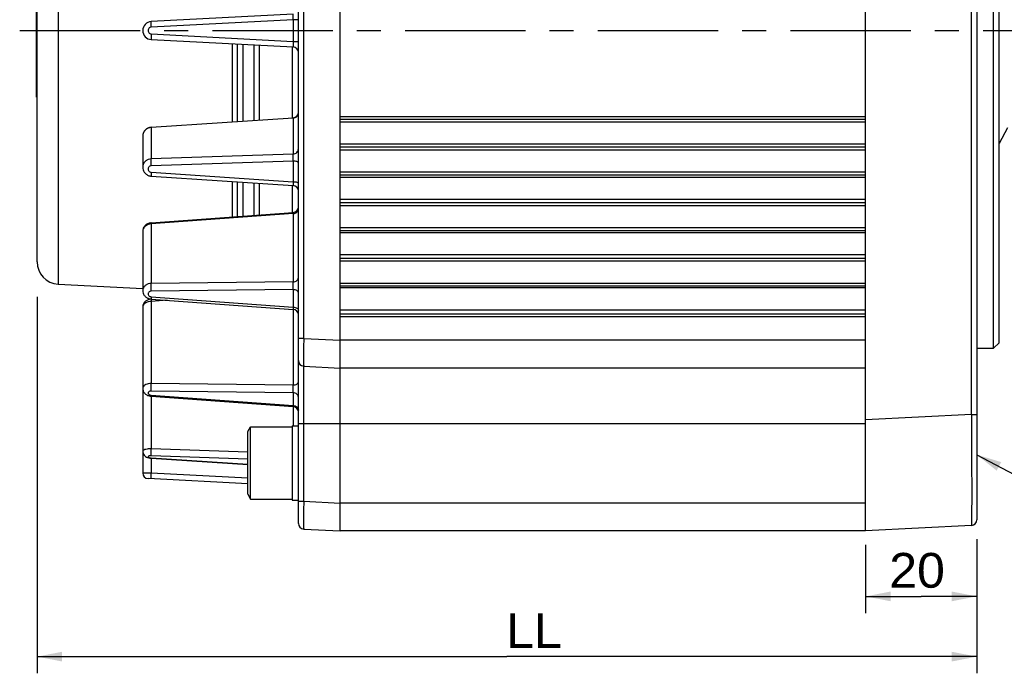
# Model space of a CAD drawing. Extents: x -74 to 556, y -98 to 347.
# Tile 9 of 26: x 154 to 225, y 162 to 209. Entities that reach past the tile are written whole.
import ezdxf
from ezdxf.enums import TextEntityAlignment as Align

# ---------------------------------------------------------------- set-up
doc = ezdxf.new("R2010")
doc.units = 0
doc.header["$LTSCALE"] = 23.1
doc.header["$MEASUREMENT"] = 0
doc.linetypes.add('CENTER', pattern=[0.6, 0.375, -0.075, 0.075, -0.075])
doc.layers.get('0').update_dxf_attribs({"linetype": 'CONTINUOUS'})
doc.layers.add('8_ALL_NOTES_BALLOONS_SYMBOLS_GT', color=7, linetype='CONTINUOUS')
doc.layers.add('DEFAULT_1', color=7, linetype='CENTER')
doc.styles.add('TEXTSTYLE_0', font='txt', dxfattribs={"width": 0.8})
doc.dimstyles.new('DIMSTYLE_4', dxfattribs={"dimtxt": 2.5, "dimasz": 0.18, "dimexe": 0.18, "dimexo": 0.0625, "dimgap": 0.09, "dimtad": 0, "dimtih": 1, "dimtoh": 1, "dimdec": 4, "dimlfac": 2.5, "dimzin": 0, "dimdsep": 46, "dimtxsty": 'Standard', "dimcen": 0.09, "dimadec": 0, "dimazin": 0, "dimtp": 1e-05, "dimtm": 1e-05, "dimtfac": 1, "dimtdec": 4, "dimtofl": 0, "dimtmove": 0, "dimatfit": 0, "dimfxl": 0, "dimtolj": 1, "dimtzin": 0, "dimarcsym": 0})

# ---------------------------------------------------------------- blocks, each defined once
blk = doc.blocks.new('*D4')
at = {"color": 7, "linetype": 'Continuous'}
for p, q in [((155.047, 188.592), (155.047, 161.512)), ((222.647, 171.173), (222.647, 161.512)), ((155.047, 162.712), (188.847, 162.712)), ((222.647, 162.712), (188.847, 162.712))]:
    blk.add_line(p, q, dxfattribs=at)
for points in [[(156.847, 163.062), (155.047, 162.712), (156.847, 162.362)], [(220.847, 162.362), (222.647, 162.712), (220.847, 163.062)]]:
    blk.add_solid(points, dxfattribs=at)
at = {"color": 7, "linetype": 'Continuous', "style": 'TEXTSTYLE_0', "width": 0.96}
blk.add_text('LL', height=2.5, dxfattribs=at).set_placement((188.795, 163.337), (192.795, 163.337), align=Align.FIT)
blk = doc.blocks.new('*D5')
at = {"color": 7, "linetype": 'Continuous'}
for p, q in [((214.647, 170.754), (214.647, 165.846)), ((222.647, 171.173), (222.647, 165.846)), ((214.647, 167.046), (218.647, 167.046)), ((222.647, 167.046), (218.647, 167.046))]:
    blk.add_line(p, q, dxfattribs=at)
for points in [[(216.447, 167.396), (214.647, 167.046), (216.447, 166.696)], [(220.847, 166.696), (222.647, 167.046), (220.847, 167.396)]]:
    blk.add_solid(points, dxfattribs=at)
at = {"color": 7, "linetype": 'Continuous', "style": 'TEXTSTYLE_0', "width": 1.066667}
blk.add_text('20', height=2.5, dxfattribs=at).set_placement((216.35, 167.671), (220.35, 167.671), align=Align.FIT)

msp = doc.modelspace()

# ---------------------------------------------------------------- linework, layer by layer
at = {"color": 7, "linetype": 'Continuous'}
for p, q in [((176.847382, 171.753703), (176.847382, 243.753703)), ((214.647382, 171.753703), (214.647382, 243.753703)), ((173.847382, 172.290512), (173.847382, 243.216894)), ((222.647382, 242.954855), (222.647382, 172.552551)), ((222.268317, 180.142135), (222.268317, 235.36527)), ((155.047382, 191.110707), (155.047382, 231.926032)), ((223.847382, 184.893703), (223.847382, 230.613703)), ((224.247382, 185.294096), (224.247382, 230.21331)), ((174.226448, 185.608319), (174.226448, 229.899087)), ((156.563645, 224.037547), (156.563645, 189.512763)), ((155.007382, 202.953703), (155.007382, 212.553703)), ((173.468317, 208.933837), (163.259575, 208.398819)), ((173.468317, 208.534385), (163.259575, 207.999368)), ((173.468317, 208.534385), (173.468317, 206.973021)), ((173.847382, 208.534385), (173.468317, 208.534385)), ((163.259575, 207.508038), (173.468317, 206.973021)), ((163.259575, 207.108586), (173.468317, 206.573569)), ((173.468317, 206.973021), (173.847382, 206.973021)), ((169.068317, 206.804163), (169.068317, 201.182722)), ((169.447382, 206.784297), (169.447382, 201.207754)), ((169.847382, 206.763334), (169.847382, 201.234169)), ((170.647382, 206.721408), (170.647382, 201.286999)), ((171.047382, 201.313414), (171.047382, 206.700445)), ((173.426448, 201.473645), (173.426448, 206.573569)), ((155.047382, 202.953703), (155.007382, 202.953703)), ((163.254152, 200.798768), (173.473117, 201.473604)), ((173.468317, 201.4537), (163.259575, 200.779538)), ((173.473782, 201.473648), (173.468317, 201.4537)), ((173.468317, 201.4537), (173.468317, 198.869896)), ((214.647382, 201.553703), (176.847382, 201.553703)), ((214.647382, 201.353703), (176.847382, 201.353703)), ((176.847382, 201.190167), (214.647382, 201.190167)), ((163.254153, 200.798768), (163.259575, 200.779538)), ((163.259575, 200.779538), (163.259575, 198.526394)), ((224.847382, 200.753703), (224.247382, 199.628703)), ((162.647382, 200.162277), (162.647382, 197.916148)), ((176.847382, 199.599007), (214.647382, 199.599007)), ((214.647382, 199.353703), (176.847382, 199.353703)), ((214.647382, 199.153703), (176.847382, 199.153703)), ((173.468317, 198.869896), (163.259575, 198.526394)), ((173.468317, 198.366557), (163.259575, 198.023055)), ((173.468317, 198.366557), (173.468317, 196.881612)), ((163.254152, 197.28008), (173.473117, 196.605243)), ((163.259575, 197.555773), (173.468317, 196.881612)), ((214.647382, 197.553703), (176.847382, 197.553703)), ((214.647382, 197.353703), (176.847382, 197.353703)), ((176.847382, 197.212266), (214.647382, 197.212266)), ((169.068317, 196.896126), (169.068317, 194.344531)), ((169.447382, 196.871093), (169.447382, 194.372279)), ((169.847382, 196.844678), (169.847382, 194.401561)), ((170.647382, 196.791848), (170.647382, 194.460123)), ((171.047382, 194.489405), (171.047382, 196.765433)), ((173.426448, 194.66723), (173.426448, 196.605202)), ((176.847382, 195.621106), (214.647382, 195.621106)), ((214.647382, 195.353703), (176.847382, 195.353703)), ((214.647382, 195.153703), (176.847382, 195.153703)), ((163.251306, 193.918706), (173.47552, 194.667153)), ((173.468317, 194.590251), (163.259575, 193.842937)), ((173.468317, 194.590251), (173.468317, 189.675564)), ((163.259575, 193.842937), (163.259575, 189.557201)), ((214.647382, 193.553703), (176.847382, 193.553703)), ((162.647382, 193.313999), (162.647382, 189.04217)), ((214.647382, 193.353703), (176.847382, 193.353703)), ((176.847382, 193.234366), (214.647382, 193.234366)), ((176.847382, 191.643206), (214.647382, 191.643206)), ((214.647382, 191.353703), (176.847382, 191.353703)), ((214.647382, 191.153703), (176.847382, 191.153703)), ((156.563645, 189.512763), (162.655303, 189.193513)), ((173.468317, 189.675564), (163.259575, 189.557201)), ((173.468317, 189.117609), (163.259575, 188.999246)), ((173.468317, 189.117609), (173.468317, 187.854438)), ((214.647382, 189.553703), (176.847382, 189.553703)), ((214.647382, 189.353703), (176.847382, 189.353703)), ((176.847382, 189.256465), (214.647382, 189.256465)), ((163.251306, 188.437611), (173.47552, 187.689165)), ((163.251306, 188.432159), (163.288547, 188.434885)), ((163.259575, 188.601752), (173.468317, 187.854438)), ((162.647382, 187.879092), (162.647382, 175.920073)), ((164.41381, 188.352512), (163.259575, 188.268018)), ((163.259575, 188.268018), (163.259575, 182.369209)), ((173.468317, 187.689087), (173.468317, 182.250846)), ((176.847382, 187.665305), (214.647382, 187.665305)), ((214.647382, 187.353703), (176.847382, 187.353703)), ((214.647382, 187.153703), (176.847382, 187.153703)), ((174.226448, 185.608319), (173.847382, 185.608319)), ((174.226448, 185.608319), (176.847382, 185.470962)), ((214.647382, 185.473703), (176.847382, 185.473703)), ((222.647382, 184.893703), (223.847382, 184.893703)), ((223.847382, 184.893703), (224.247382, 185.293703)), ((174.226448, 183.61106), (176.847382, 183.473703)), ((174.226448, 173.888319), (174.226448, 183.61106)), ((214.647382, 183.473703), (176.847382, 183.473703)), ((173.468317, 182.250846), (163.259575, 182.369209)), ((163.251306, 181.446688), (173.47552, 180.698242)), ((173.468317, 181.692891), (163.259575, 181.811254)), ((163.259575, 181.522458), (173.468317, 180.775144)), ((163.259575, 181.446688), (163.259575, 177.666028)), ((173.468317, 181.692891), (173.468317, 180.775144)), ((173.468317, 180.698166), (173.468317, 179.326147)), ((222.268317, 180.142135), (214.647382, 179.742739)), ((222.268317, 180.142135), (222.647382, 180.142135)), ((170.207382, 178.899737), (170.407382, 179.246147)), ((170.407382, 179.246147), (173.407382, 179.246147)), ((170.407382, 174.046147), (170.407382, 179.246147)), ((173.407382, 179.326147), (173.847382, 179.326147)), ((173.407382, 179.326147), (173.407382, 173.966147)), ((173.847382, 179.473703), (214.647382, 179.473703)), ((170.207382, 174.392557), (170.207382, 178.899737)), ((170.210035, 177.43216), (163.259575, 177.666028)), ((170.207382, 176.92891), (163.259575, 177.162689)), ((163.259575, 177.01086), (163.254152, 176.991631)), ((163.254152, 176.991631), (170.207382, 176.532456)), ((163.259575, 177.01086), (170.207382, 176.552043)), ((163.259575, 176.991631), (163.259575, 175.908038)), ((170.207382, 175.543919), (163.259575, 175.908038)), ((170.207382, 175.144467), (163.026658, 175.520793)), ((170.207382, 174.392557), (170.407382, 174.046147)), ((170.407382, 174.046147), (173.407382, 174.046147)), ((173.407382, 173.966147), (173.847382, 173.966147)), ((173.847382, 173.888319), (174.226448, 173.888319)), ((174.226448, 173.888319), (176.847382, 173.750962)), ((214.647382, 173.753703), (176.847382, 173.753703)), ((222.268317, 172.153099), (214.647382, 171.753703)), ((174.226448, 171.89106), (176.847382, 171.753703)), ((214.647382, 171.753703), (176.847382, 171.753703))]:
    msp.add_line(p, q, dxfattribs=at)
for centre, radius, start, end in [((163.293384, 207.753703), 0.646002, 93, 267), ((173.447382, 206.174117), 0.4, 0, 87), ((173.447382, 201.872776), 0.4, 273.77817757, 360), ((173.447382, 196.206072), 0.4, 0, 86.22182243), ((173.447382, 195.066163), 0.4, 274.1867886, 360), ((156.647382, 191.110571), 1.6, 180, 267), ((173.447382, 187.290155), 0.4, 0, 85.8132114), ((174.247382, 184.010512), 0.4, 180, 267), ((173.447382, 180.299232), 0.4, 0, 85.81321902), ((163.047391, 175.920255), 0.4, 180.00022832, 267), ((174.247382, 172.290512), 0.4, 180, 267), ((222.247382, 172.552551), 0.4, 273, 360)]:
    msp.add_arc(centre, radius, start, end, dxfattribs=at)
for points in [[(163.259575, 207.999368), (163.253187, 208.151979), (163.250944, 208.281437), (163.253187, 208.3681), (163.259575, 208.398819)], [(173.468317, 208.534385), (173.474713, 208.68796), (173.476947, 208.817361), (173.474713, 208.903667), (173.468317, 208.933837)], [(163.259575, 207.999368), (163.158761, 207.971859), (163.077268, 207.903422), (163.032282, 207.806951), (163.032282, 207.700455), (163.077268, 207.603984), (163.158761, 207.535547), (163.259575, 207.508038)], [(163.259575, 207.508038), (163.253187, 207.355427), (163.250944, 207.225969), (163.253187, 207.139306), (163.259575, 207.108586)], [(173.468317, 206.973021), (173.474713, 206.819449), (173.476947, 206.690045), (173.474713, 206.603738), (173.468317, 206.573569)], [(173.468317, 201.4537), (173.614846, 201.488123)], [(173.614846, 201.488123), (173.737532, 201.571735), (173.818906, 201.692633)], [(173.818906, 201.692633), (173.847382, 201.833601)], [(163.254311, 200.798767), (163.240792, 200.797744), (163.013287, 200.735755), (162.818561, 200.59313), (162.6908, 200.390973), (162.647407, 200.162289)], [(163.259575, 200.779538), (163.048042, 200.733041), (162.864066, 200.622638), (162.728398, 200.460613), (162.65656, 200.26547), (162.647419, 200.16229)], [(173.468317, 198.869896), (173.614846, 198.904319), (173.737532, 198.987932), (173.818906, 199.108829), (173.847382, 199.249797)], [(163.259575, 198.526394), (163.048113, 198.482536), (162.864074, 198.374377), (162.728399, 198.214023), (162.656559, 198.019762), (162.647419, 197.916626)], [(163.259575, 198.023055), (163.253187, 198.17769), (163.250944, 198.327592), (163.253187, 198.450018), (163.259575, 198.526394)], [(173.468317, 198.366557), (173.474713, 198.521939), (173.476947, 198.671677), (173.474713, 198.793747), (173.468317, 198.869896)], [(173.847382, 198.24312), (173.818906, 198.288923), (173.737532, 198.328205), (173.614846, 198.355373), (173.468317, 198.366557)], [(162.647425, 197.916147), (162.678513, 197.722026), (162.795775, 197.511444), (162.984444, 197.357779), (163.212006, 197.284242), (163.254152, 197.280094)], [(163.259575, 198.023055), (163.158761, 197.998525), (163.077268, 197.934758), (163.032282, 197.843737), (163.032282, 197.742453), (163.077268, 197.649975), (163.158761, 197.583568), (163.259575, 197.555773)], [(163.259575, 197.555773), (163.253187, 197.420124), (163.250944, 197.323783), (163.252994, 197.28114)], [(173.468317, 196.881612), (173.474713, 196.744879), (173.476947, 196.64848), (173.474882, 196.606183)], [(173.468317, 196.881612), (173.614846, 196.870427), (173.737532, 196.843259), (173.818906, 196.803978), (173.847382, 196.758174)], [(173.490276, 194.591674), (173.614846, 194.619533), (173.737532, 194.690658), (173.818906, 194.793499), (173.847382, 194.913414)], [(173.476896, 194.662378), (173.468317, 194.590251)], [(173.468317, 194.590251), (173.490276, 194.591674)], [(163.218081, 193.915462), (162.996936, 193.850443), (162.810203, 193.714149), (162.688009, 193.524164), (162.647409, 193.313998)], [(163.259575, 193.842937), (163.048042, 193.802011), (162.864066, 193.706905), (162.728398, 193.568199), (162.65656, 193.401734), (162.647489, 193.313999)], [(163.251473, 193.918709), (163.218081, 193.915462)], [(163.250991, 193.913794), (163.259575, 193.842937)], [(173.468317, 189.675564), (173.614846, 189.704846), (173.737532, 189.775971), (173.818906, 189.878812), (173.847382, 189.998727)], [(163.259575, 189.557201), (163.048113, 189.521266), (162.864074, 189.430452), (162.728399, 189.294927), (162.656559, 189.130144), (162.647489, 189.04247)], [(163.259575, 188.999246), (163.253187, 189.140768), (163.250944, 189.29644), (163.253187, 189.442645), (163.259575, 189.557201)], [(173.468317, 189.117609), (173.474713, 189.259587), (173.476947, 189.415006), (173.474713, 189.560889), (173.468317, 189.675564)], [(173.847382, 188.882817), (173.818906, 188.96994), (173.737532, 189.044659), (173.614846, 189.096334), (173.468317, 189.117609)], [(162.647414, 189.042169), (162.681214, 188.850038), (162.794107, 188.659792), (162.975744, 188.516685), (163.197089, 188.443717)], [(162.980677, 188.514086), (162.985367, 188.51166), (163.076035, 188.47325)], [(163.259575, 188.999246), (163.158761, 188.980096), (163.077268, 188.92724), (163.032282, 188.850579), (163.032282, 188.764422), (163.077268, 188.684989), (163.158761, 188.627113), (163.259575, 188.601752)], [(163.25149, 188.432166), (163.234534, 188.430748), (163.032578, 188.384909)], [(163.076035, 188.47325), (163.208838, 188.442031)], [(163.184267, 188.424407), (163.118813, 188.411275)], [(163.251479, 188.432304), (163.184267, 188.424407)], [(163.197089, 188.443717), (163.251305, 188.437599)], [(163.208838, 188.442031), (163.251306, 188.43761)], [(163.259575, 188.601752), (163.253187, 188.496344), (163.250944, 188.442549), (163.250991, 188.442524)], [(163.253232, 188.42127), (163.253187, 188.42124), (163.253187, 188.373427), (163.259575, 188.268018)], [(163.032578, 188.384909), (162.850251, 188.28296), (162.721149, 188.13797), (162.655395, 187.966797), (162.647402, 187.878875)], [(163.259575, 188.268018), (163.048042, 188.23667), (162.864066, 188.166171), (162.728398, 188.06436), (162.65656, 187.942869), (162.647858, 187.878947)], [(162.68571, 188.068551), (162.668344, 188.020332), (162.659967, 187.988864)], [(162.804112, 188.242169), (162.772166, 188.208011), (162.748363, 188.178208)], [(173.468317, 187.854438), (173.474713, 187.74793), (173.476947, 187.693972), (173.476896, 187.693939)], [(173.468317, 187.854438), (173.614846, 187.833164), (173.737532, 187.781488), (173.818906, 187.70677), (173.847382, 187.619647)], [(174.226448, 185.608319), (174.221765, 185.091259), (174.218821, 184.609684), (174.217817, 184.196164), (174.218821, 183.878853), (174.221765, 183.679318), (174.226448, 183.61106)], [(163.259575, 182.369209), (163.048113, 182.344714), (162.864074, 182.280135), (162.728399, 182.182705), (162.656559, 182.063531), (162.647858, 181.9999)], [(163.259575, 181.811254), (163.253187, 181.925809), (163.250944, 182.072014), (163.253187, 182.227687), (163.259575, 182.369209)], [(173.468317, 182.250846), (173.614846, 182.272121), (173.737532, 182.323796), (173.818906, 182.398515), (173.847382, 182.485638)], [(173.468317, 181.692891), (173.474713, 181.807569), (173.476947, 181.953454), (173.474713, 182.108871), (173.468317, 182.250846)], [(162.647402, 181.999714), (162.665898, 181.866879), (162.763734, 181.68089), (162.94249, 181.534912), (163.172627, 181.45632)], [(163.259575, 181.811254), (163.158761, 181.799359), (163.077268, 181.762588), (163.032282, 181.707791), (163.032282, 181.645194)], [(163.032282, 181.645194), (163.077268, 181.586583), (163.158761, 181.542901), (163.259575, 181.522458)], [(163.172627, 181.45632), (163.251308, 181.446604)], [(163.259575, 181.522458), (163.253232, 181.457578)], [(173.847382, 181.369728), (173.818906, 181.489643), (173.737532, 181.592484), (173.614846, 181.663609), (173.468317, 181.692891)], [(173.468317, 180.775144), (173.474661, 180.709246)], [(173.468317, 180.775144), (173.490276, 180.773721)], [(173.490276, 180.773721), (173.614846, 180.745862), (173.737532, 180.674737), (173.818906, 180.571896), (173.847382, 180.451981)], [(222.268317, 180.142135), (222.271983, 178.581884), (222.274706, 177.082812), (222.276382, 175.701868), (222.276947, 174.492163), (222.276382, 173.499436), (222.274706, 172.761443), (222.271983, 172.306826), (222.268317, 172.153099)], [(162.647407, 177.478217), (162.665118, 177.356939), (162.739256, 177.213581), (162.853373, 177.108925), (162.9918, 177.041825), (163.159111, 177.001794)], [(163.259575, 177.666028), (163.048113, 177.655371), (162.864074, 177.623348), (162.728399, 177.57355), (162.656559, 177.51165), (162.65009, 177.478293)], [(163.259575, 177.162689), (163.158761, 177.159213), (163.077268, 177.142127), (163.032282, 177.114558), (163.032282, 177.081649), (163.077268, 177.049596), (163.158761, 177.024386), (163.259575, 177.01086)], [(163.259575, 177.162689), (163.253187, 177.239065), (163.250944, 177.361491), (163.253187, 177.511393), (163.259575, 177.666028)], [(163.159111, 177.001794), (163.254131, 176.991515)], [(163.259575, 175.908038), (163.048113, 175.912262), (162.864074, 175.91593), (162.728399, 175.918639), (162.656559, 175.920073)], [(163.259575, 175.508586), (163.253187, 175.539306), (163.250944, 175.625969), (163.253187, 175.755427), (163.259575, 175.908038)], [(174.226448, 173.888319), (174.221765, 173.371259), (174.218821, 172.889684), (174.217817, 172.476164), (174.218821, 172.158853), (174.221765, 171.959318), (174.226448, 171.89106)]]:
    msp.add_spline(points, degree=3, dxfattribs=at)
at = {"layer": '8_ALL_NOTES_BALLOONS_SYMBOLS_GT', "color": 7, "linetype": 'Continuous'}
msp.add_line((222.647382, 177.241331), (237.449804, 169.3911), dxfattribs=at)
msp.add_solid([(222.647382, 177.241331), (224.401577, 176.707196), (224.07361, 176.08878)], dxfattribs=at)
at = {"layer": 'DEFAULT_1', "color": 7, "linetype": 'CENTER'}
msp.add_line((153.794725, 207.753703), (254.604951, 207.753703), dxfattribs=at)

# ---------------------------------------------------------------- dimensions: what is measured, and where the dimension line sits
at = {"color": 7, "linetype": 'Continuous'}
for base, p1, picture, middle in [((222.647382, 162.71217), (155.047382, 188.592227), '*D4', (190.794573, 164.58717)), ((222.647382, 167.04593), (214.647382, 170.753703), '*D5', (218.349963, 168.92093))]:
    dim = msp.add_linear_dim(base=base, p1=p1, p2=(222.647382, 171.172965), dimstyle='DIMSTYLE_4', dxfattribs=at)
    dim.commit()
    dim.dimension.update_dxf_attribs({"geometry": picture, "text_midpoint": middle})

doc.saveas('drawing.dxf')
